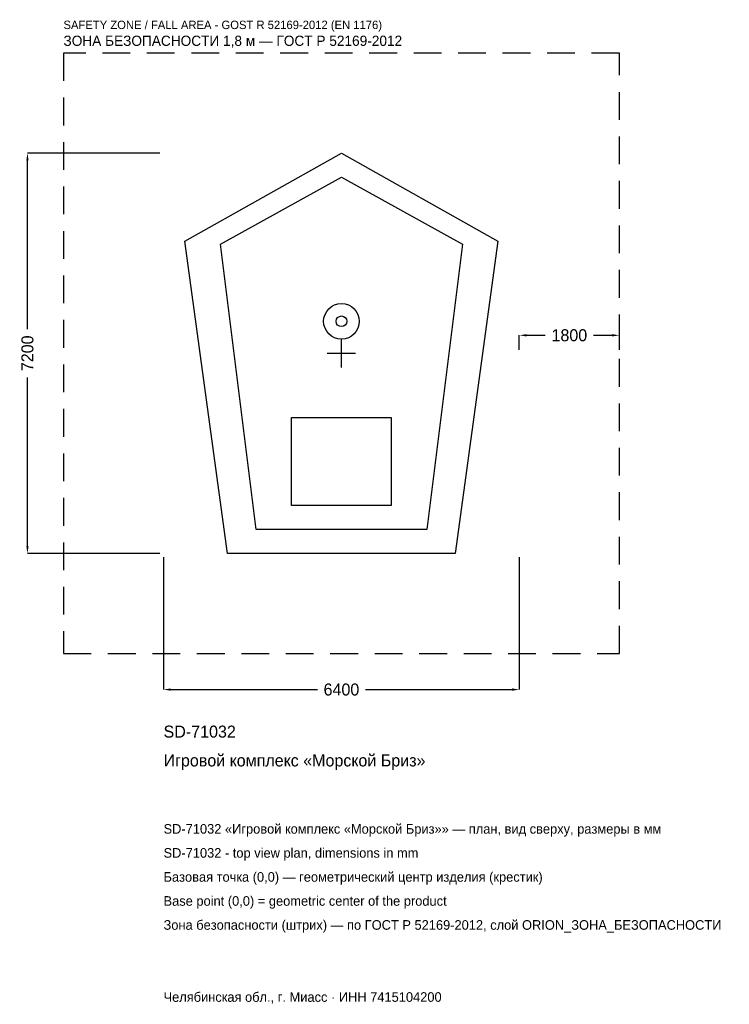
# Model space of a CAD drawing. Header units: metres. Extents: x -5788 to 6978, y -11709 to 6001.
import ezdxf

# ---------------------------------------------------------------- set-up
doc = ezdxf.new("R2010")
doc.units = ezdxf.units.M
doc.linetypes.add('DASHED', pattern=[800, 500, -300])
for name, color, linetype in [('ORION_ДАННЫЕ', 3, 'Continuous'), ('ORION_ЗОНА_БЕЗОПАСНОСТИ', 1, 'Continuous'), ('ORION_КОНТУР', 7, 'Continuous'), ('ORION_РАЗМЕРЫ', 8, 'Continuous')]:
    doc.layers.add(name, color=color, linetype=linetype)
doc.dimstyles.new('ORION', dxfattribs={"dimtxt": 216, "dimasz": 129.6, "dimexe": 1.25, "dimexo": 64.8, "dimtad": 1, "dimdec": 0, "dimcen": 2.5, "dimazin": 3, "dimtfac": 1, "dimtmove": 0, "dimatfit": 3, "dimarcsym": 0})

# ---------------------------------------------------------------- blocks, each defined once
blk = doc.blocks.new('_CLOSEDFILLED')
at = {"color": 0, "linetype": 'BYBLOCK'}
blk.add_solid([(-1, 0.16), (0, 0), (-1, -0.16)], dxfattribs=at)
blk = doc.blocks.new('*D1')
for p, q in [((-3200, -3664.8), (-3200, -6048)), ((3200, -3664.8), (3200, -6048)), ((-3070.4, -6048), (-432, -6048)), ((432, -6048), (3070.4, -6048))]:
    blk.add_line(p, q)
at = {"layer": 'Defpoints'}
for p in [(-3200, -3600), (3200, -3600), (-3200, -6048)]:
    blk.add_point(p, dxfattribs=at)
at = {"layer": 'ORION_РАЗМЕРЫ', "xscale": 129.6, "yscale": 129.6, "rotation": 180}
blk.add_blockref('_CLOSEDFILLED', (-3200, -6048), dxfattribs=at)
at = {"layer": 'ORION_РАЗМЕРЫ', "xscale": 129.6, "yscale": 129.6}
blk.add_blockref('_CLOSEDFILLED', (3200, -6048), dxfattribs=at)
at = {"layer": 'ORION_РАЗМЕРЫ', "insert": (0, -6048), "char_height": 216, "attachment_point": 5}
blk.add_mtext('6400', dxfattribs=at)
blk = doc.blocks.new('*D2')
for p, q in [((-3264.8, 3600), (-5648, 3600)), ((-5648, 432), (-5648, 3470.4)), ((-5648, -3470.4), (-5648, -432)), ((-3264.8, -3600), (-5648, -3600))]:
    blk.add_line(p, q)
at = {"layer": 'Defpoints'}
for p in [(-3200, 3600), (-5648, -3600), (-3200, -3600)]:
    blk.add_point(p, dxfattribs=at)
at = {"layer": 'ORION_РАЗМЕРЫ', "xscale": 129.6, "yscale": 129.6}
for p, rotation in [((-5648, 3600), 90), ((-5648, -3600), 270)]:
    blk.add_blockref('_CLOSEDFILLED', p, dxfattribs=dict(at, rotation=rotation))
at = {"layer": 'ORION_РАЗМЕРЫ', "insert": (-5648, 0), "char_height": 216, "attachment_point": 5, "rotation": 90}
blk.add_mtext('7200', dxfattribs=at)
blk = doc.blocks.new('*D3')
for p, q in [((3200, 64.8), (3200, 324)), ((3329.6, 324), (3668, 324)), ((4532, 324), (4870.4, 324)), ((5000, 64.8), (5000, 324))]:
    blk.add_line(p, q)
at = {"layer": 'Defpoints'}
for p in [(3200, 324), (3200, 0), (5000, 0)]:
    blk.add_point(p, dxfattribs=at)
at = {"layer": 'ORION_РАЗМЕРЫ', "xscale": 129.6, "yscale": 129.6, "rotation": 180}
blk.add_blockref('_CLOSEDFILLED', (3200, 324), dxfattribs=at)
at = {"layer": 'ORION_РАЗМЕРЫ', "xscale": 129.6, "yscale": 129.6}
blk.add_blockref('_CLOSEDFILLED', (5000, 324), dxfattribs=at)
at = {"layer": 'ORION_РАЗМЕРЫ', "insert": (4100, 324), "char_height": 216, "attachment_point": 5}
blk.add_mtext('1800', dxfattribs=at)
blk = doc.blocks.new('ОРИОН SD-71032 Игровой комплекс Морской Бриз')
at = {"layer": 'ORION_ЗОНА_БЕЗОПАСНОСТИ', "linetype": 'DASHED'}
blk.add_lwpolyline([(-5000, -5400), (5000, -5400), (5000, 5400), (-5000, 5400)], close=True, dxfattribs=at)
at = {"layer": 'ORION_КОНТУР'}
for points in [[(-2048, -3600), (-2816, 2016), (0, 3600), (2816, 2016), (2048, -3600)], [(-1536, -3168), (-2176, 1965.6), (0, 3168), (2176, 1965.6), (1536, -3168)], [(-896, -2736), (-896, -1152), (896, -1152), (896, -2736)]]:
    blk.add_lwpolyline(points, close=True, dxfattribs=at)
for radius in [320, 96]:
    blk.add_circle((0, 576), radius, dxfattribs=at)
at = {"layer": 'ORION_РАЗМЕРЫ'}
for p, q in [((0, -256), (0, 256)), ((-256, 0), (256, 0))]:
    blk.add_line(p, q, dxfattribs=at)
at = {"layer": 'ORION_ДАННЫЕ'}
for tag, p in [('АРТИКУЛ', (-3200, -6912)), ('НАИМЕНОВАНИЕ', (-3200, -7430.4))]:
    blk.add_attdef(tag, p, '', height=216, dxfattribs=at)
at = {"layer": 'ORION_ДАННЫЕ', "flags": 1}
for tag, p in [('ПРОИЗВОДИТЕЛЬ', (-3200, -7948.8)), ('ТЕЛЕФОН', (-3200, -8467.2)), ('САЙТ', (-3200, -9504)), ('АДРЕС', (-3200, -10022.4)), ('РЕКВИЗИТЫ', (-3200, -10540.8)), ('ГАБАРИТЫ', (-3200, -11059.2)), ('ЗОНА_БЕЗОПАСНОСТИ', (-3200, -11577.6))]:
    blk.add_attdef(tag, p, '', height=216, dxfattribs=at)
at = {"layer": 'ORION_ЗОНА_БЕЗОПАСНОСТИ', "color": 1}
for s, height, p in [('SAFETY ZONE / FALL AREA - GOST R 52169-2012 (EN 1176)', 151.2, (-5000, 5832)), ('ЗОНА БЕЗОПАСНОСТИ 1,8 м — ГОСТ Р 52169-2012', 183.6, (-5000, 5529.6))]:
    blk.add_text(s, height=height, dxfattribs=at).set_placement(p)
at = {"layer": 'ORION_РАЗМЕРЫ'}
dim = blk.add_linear_dim(base=(-5648, -3600), p1=(-3200, -3600), p2=(-3200, 3600), angle=90, dimstyle='ORION', dxfattribs=at)
dim.commit()
dim.dimension.update_dxf_attribs({"geometry": '*D2', "text_midpoint": (-5648, 0)})
for base, p1, p2, picture, middle in [((3200, 324), (3200, 0), (5000, 0), '*D3', (4100, 324)), ((-3200, -6048), (-3200, -3600), (3200, -3600), '*D1', (0, -6048))]:
    dim = blk.add_linear_dim(base=base, p1=p1, p2=p2, dimstyle='ORION', dxfattribs=at)
    dim.commit()
    dim.dimension.update_dxf_attribs({"geometry": picture, "text_midpoint": middle})

msp = doc.modelspace()

# ---------------------------------------------------------------- block references
msp.add_blockref('ОРИОН SD-71032 Игровой комплекс Морской Бриз', (0, 0)).add_auto_attribs({'АРТИКУЛ': 'SD-71032', 'НАИМЕНОВАНИЕ': 'Игровой комплекс «Морской Бриз»'})

# ---------------------------------------------------------------- texts
at = {"layer": 'ORION_ДАННЫЕ', "color": 3}
for s, p in [('SD-71032 «Игровой комплекс «Морской Бриз»» — план, вид сверху, размеры в мм', (-3200, -8640)), ('SD-71032 - top view plan, dimensions in mm', (-3200, -9072)), ('Челябинская обл., г. Миасс · ИНН 7415104200', (-3200, -11664))]:
    msp.add_text(s, height=172.8, dxfattribs=at).set_placement(p)
at = {"layer": 'ORION_ДАННЫЕ', "color": 7}
for s, p in [('Базовая точка (0,0) — геометрический центр изделия (крестик)', (-3200, -9504)), ('Base point (0,0) = geometric center of the product', (-3200, -9936))]:
    msp.add_text(s, height=172.8, dxfattribs=at).set_placement(p)
at = {"layer": 'ORION_ДАННЫЕ', "color": 1}
msp.add_text('Зона безопасности (штрих) — по ГОСТ Р 52169-2012, слой ORION_ЗОНА_БЕЗОПАСНОСТИ', height=172.8, dxfattribs=at).set_placement((-3200, -10368))

doc.saveas('drawing.dxf')
